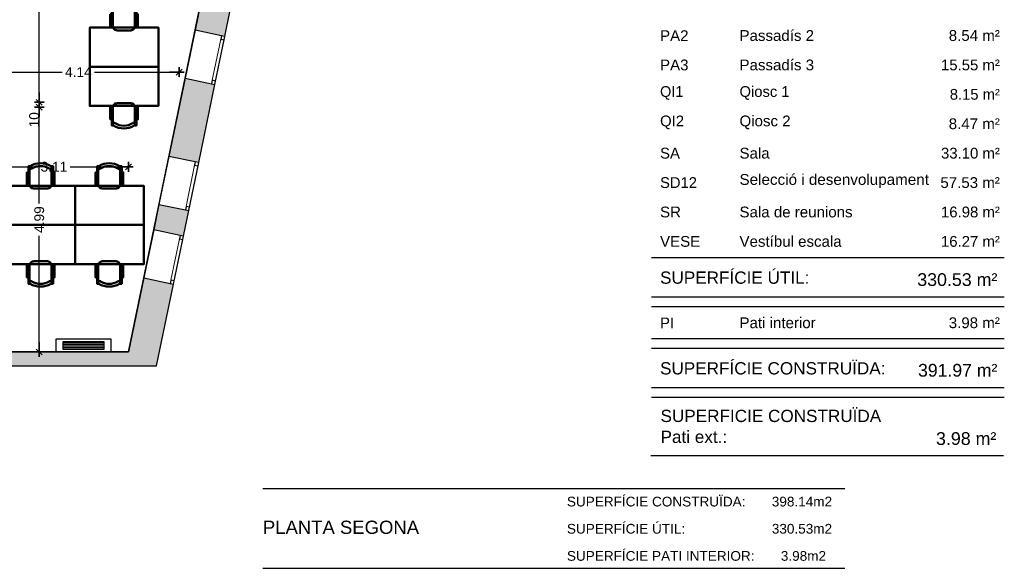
# Model space of a CAD drawing. Header units: metres. Extents: x -1 to 442, y -6 to 31.
# Tile 23 of 24: x 421 to 442, y 9 to 20. Entities that reach past the tile are written whole.
import ezdxf

# ---------------------------------------------------------------- set-up
doc = ezdxf.new("R2010")
doc.units = ezdxf.units.M
doc.header["$PDMODE"] = 65
doc.linetypes.add('CONTINUA', pattern=[0])
doc.linetypes.add('PUNKT', pattern=[6.35, 0, -6.35])
for name, color, linetype, lineweight in [('3D P2 MURS', 7, 'CONTINUA', 25), ('INS P2  CLIMATITZACIO', 7, 'CONTINUA', 25), ('P2 COTES', 7, 'CONTINUA', 25), ('P2 LOCAL', 7, 'CONTINUA', 25), ('P2 MOBLES 2D', 7, 'CONTINUA', 25), ('P2 RESUM LOCALS', 7, 'CONTINUA', 25), ('P2 SUP.LLIURE', 7, 'CONTINUA', 25)]:
    doc.layers.add(name, color=color, linetype=linetype, lineweight=lineweight)
doc.styles.add('ARIAL', font='arial.ttf')
doc.dimstyles.new('DIMSTYLE_5', dxfattribs={"dimtxt": 0.2, "dimasz": 0.2, "dimexe": 0, "dimexo": 1e-06, "dimgap": 0.1, "dimtad": 0, "dimrnd": 0.005, "dimzin": 4, "dimdsep": 46, "dimtxsty": 'ARIAL', "dimblk1": 'ALL_ML_STRICH', "dimblk2": 'ALL_ML_STRICH', "dimsah": 1, "dimcen": 0, "dimse1": 1, "dimse2": 1, "dimclrd": 2, "dimclre": 2, "dimclrt": 2, "dimadec": 0, "dimazin": 0, "dimtfac": 1, "dimtdec": 0, "dimtix": 1, "dimtmove": 2, "dimatfit": 3, "dimfxl": 0, "dimtzin": 0, "dimlwd": 0, "dimlwe": 35, "dimarcsym": 0})
doc.dimstyles.new('DIMSTYLE_6', dxfattribs={"dimtxt": 0.2, "dimasz": 0.2, "dimexe": 0, "dimexo": 1e-06, "dimgap": 0.1, "dimtad": 2, "dimdec": 0, "dimlfac": 100, "dimrnd": 0.5, "dimzin": 4, "dimdsep": 46, "dimtxsty": 'ARIAL', "dimblk1": 'ALL_ML_STRICH', "dimblk2": 'ALL_ML_STRICH', "dimsah": 1, "dimcen": 0, "dimse1": 1, "dimse2": 1, "dimclrd": 2, "dimclre": 2, "dimclrt": 2, "dimadec": 0, "dimazin": 0, "dimtfac": 1, "dimtdec": 0, "dimtix": 1, "dimtmove": 2, "dimatfit": 3, "dimfxl": 0, "dimtvp": 1.2, "dimtzin": 0, "dimlwd": 0, "dimlwe": 35, "dimarcsym": 0})

# ---------------------------------------------------------------- blocks, each defined once
blk = doc.blocks.new('OBJETO_COMPLEJO_26')
at = {"layer": 'P2 MOBLES 2D', "color": 202, "linetype": 'CONTINUA', "lineweight": 50, "transparency": 33554687}
for p, q in [((421.701, 16.534), (421.701, 16.885)), ((422.149, 16.885), (422.149, 16.534)), ((421.675, 16.652), (421.701, 16.652)), ((422.179, 16.652), (422.149, 16.652)), ((422.073, 16.453), (421.781, 16.453))]:
    blk.add_line(p, q, dxfattribs=at)
for points in [[(421.675, 16.783), (421.646, 16.783), (421.646, 16.521), (421.675, 16.521), (421.675, 16.91), (421.713, 16.91)], [(421.71, 16.915), (421.705, 16.911), (421.701, 16.906), (421.698, 16.9), (421.696, 16.895), (421.696, 16.889), (421.696, 16.883), (421.698, 16.877), (421.701, 16.871), (421.705, 16.866), (421.71, 16.862), (421.715, 16.859), (421.721, 16.857), (421.727, 16.857), (421.733, 16.857), (421.739, 16.859), (421.745, 16.862)], [(422.1, 16.862), (422.105, 16.859), (422.111, 16.857), (422.117, 16.857), (422.124, 16.857), (422.129, 16.859), (422.135, 16.862), (422.139, 16.866), (422.143, 16.871), (422.146, 16.877), (422.148, 16.883), (422.149, 16.889), (422.148, 16.895), (422.146, 16.9), (422.143, 16.906), (422.139, 16.911), (422.135, 16.915)], [(422.179, 16.783), (422.209, 16.783), (422.209, 16.521), (422.179, 16.521), (422.179, 16.91), (422.137, 16.91)], [(421.7, 16.537), (421.701, 16.521), (421.706, 16.507), (421.713, 16.493), (421.723, 16.482), (421.734, 16.472), (421.748, 16.465), (421.762, 16.46), (421.778, 16.459)], [(422.07, 16.459), (422.086, 16.46), (422.101, 16.465), (422.114, 16.472), (422.126, 16.482), (422.135, 16.493), (422.142, 16.507), (422.147, 16.521), (422.149, 16.537)]]:
    blk.add_lwpolyline(points, dxfattribs=at)
blk.add_lwpolyline([(422.628, 15.712), (421.226, 15.712), (421.226, 16.512), (422.628, 16.512), (422.628, 15.712)], close=True, dxfattribs=at)
for centre, radius, start, end in [((421.922, 16.554), 0.417, 59.5738, 120.4458), ((421.922, 16.575), 0.34, 58.2581, 121.7649)]:
    blk.add_arc(centre, radius, start, end, dxfattribs=at)
blk = doc.blocks.new('OBJETO_COMPLEJO_27')
at = {"layer": 'P2 MOBLES 2D', "color": 202, "linetype": 'CONTINUA', "lineweight": 50, "transparency": 33554687}
for p, q in [((421.701, 14.891), (421.701, 14.54)), ((422.073, 14.972), (421.781, 14.972)), ((422.149, 14.54), (422.149, 14.891)), ((421.675, 14.773), (421.701, 14.773)), ((422.179, 14.773), (422.149, 14.773))]:
    blk.add_line(p, q, dxfattribs=at)
blk.add_lwpolyline([(422.628, 15.712), (421.226, 15.712), (421.226, 14.912), (422.628, 14.912), (422.628, 15.712)], close=True, dxfattribs=at)
for points in [[(421.675, 14.641), (421.646, 14.641), (421.646, 14.904), (421.675, 14.904), (421.675, 14.514), (421.713, 14.514)], [(421.7, 14.888), (421.701, 14.904), (421.706, 14.918), (421.713, 14.932), (421.723, 14.943), (421.734, 14.953), (421.748, 14.96), (421.762, 14.964), (421.778, 14.966)], [(422.07, 14.966), (422.086, 14.964), (422.101, 14.96), (422.114, 14.953), (422.126, 14.943), (422.135, 14.932), (422.142, 14.918), (422.147, 14.904), (422.149, 14.888)], [(422.179, 14.641), (422.209, 14.641), (422.209, 14.904), (422.179, 14.904), (422.179, 14.514), (422.137, 14.514)], [(421.71, 14.51), (421.705, 14.514), (421.701, 14.519), (421.698, 14.524), (421.696, 14.53), (421.696, 14.536), (421.696, 14.542), (421.698, 14.548), (421.701, 14.554), (421.705, 14.559), (421.71, 14.563), (421.715, 14.566), (421.721, 14.567), (421.727, 14.568), (421.733, 14.568), (421.739, 14.566), (421.745, 14.563)], [(422.1, 14.563), (422.105, 14.566), (422.111, 14.568), (422.117, 14.568), (422.124, 14.567), (422.129, 14.566), (422.135, 14.563), (422.139, 14.559), (422.143, 14.554), (422.146, 14.548), (422.148, 14.542), (422.149, 14.536), (422.148, 14.53), (422.146, 14.524), (422.143, 14.519), (422.139, 14.514), (422.135, 14.51)]]:
    blk.add_lwpolyline(points, dxfattribs=at)
for centre, radius, start, end in [((421.922, 14.871), 0.417, 239.5542, 300.4262), ((421.922, 14.849), 0.34, 238.2351, 301.7419)]:
    blk.add_arc(centre, radius, start, end, dxfattribs=at)
blk = doc.blocks.new('OBJETO_COMPLEJO_28')
at = {"layer": 'P2 MOBLES 2D', "color": 202, "linetype": 'CONTINUA', "lineweight": 50, "transparency": 33554687}
for p, q in [((423.102, 16.534), (423.102, 16.885)), ((423.55, 16.885), (423.55, 16.534)), ((423.076, 16.652), (423.102, 16.652)), ((423.58, 16.652), (423.55, 16.652)), ((423.474, 16.453), (423.182, 16.453))]:
    blk.add_line(p, q, dxfattribs=at)
for points in [[(423.076, 16.783), (423.047, 16.783), (423.047, 16.521), (423.076, 16.521), (423.076, 16.91), (423.114, 16.91)], [(423.111, 16.915), (423.106, 16.911), (423.102, 16.906), (423.099, 16.9), (423.097, 16.895), (423.097, 16.889), (423.097, 16.883), (423.099, 16.877), (423.102, 16.871), (423.106, 16.866), (423.111, 16.862), (423.116, 16.859), (423.122, 16.857), (423.128, 16.857), (423.134, 16.857), (423.14, 16.859), (423.146, 16.862)], [(423.501, 16.862), (423.507, 16.859), (423.513, 16.857), (423.519, 16.857), (423.525, 16.857), (423.53, 16.859), (423.536, 16.862), (423.541, 16.866), (423.545, 16.871), (423.548, 16.877), (423.549, 16.883), (423.55, 16.889), (423.549, 16.895), (423.547, 16.9), (423.545, 16.906), (423.541, 16.911), (423.536, 16.915)], [(423.58, 16.783), (423.61, 16.783), (423.61, 16.521), (423.58, 16.521), (423.58, 16.91), (423.538, 16.91)], [(423.101, 16.537), (423.103, 16.521), (423.107, 16.507), (423.114, 16.493), (423.124, 16.482), (423.136, 16.472), (423.149, 16.465), (423.164, 16.46), (423.179, 16.459)], [(423.471, 16.459), (423.487, 16.46), (423.502, 16.465), (423.515, 16.472), (423.527, 16.482), (423.536, 16.493), (423.544, 16.507), (423.548, 16.521), (423.55, 16.537)]]:
    blk.add_lwpolyline(points, dxfattribs=at)
blk.add_lwpolyline([(424.029, 15.712), (422.628, 15.712), (422.628, 16.512), (424.029, 16.512), (424.029, 15.712)], close=True, dxfattribs=at)
for centre, radius, start, end in [((423.323, 16.554), 0.417, 59.5738, 120.4458), ((423.323, 16.575), 0.34, 58.2581, 121.7649)]:
    blk.add_arc(centre, radius, start, end, dxfattribs=at)
blk = doc.blocks.new('OBJETO_COMPLEJO_29')
at = {"layer": 'P2 MOBLES 2D', "color": 202, "linetype": 'CONTINUA', "lineweight": 50, "transparency": 33554687}
for p, q in [((423.102, 14.891), (423.102, 14.54)), ((423.474, 14.972), (423.182, 14.972)), ((423.55, 14.54), (423.55, 14.891)), ((423.076, 14.773), (423.102, 14.773)), ((423.58, 14.773), (423.55, 14.773))]:
    blk.add_line(p, q, dxfattribs=at)
blk.add_lwpolyline([(424.029, 15.712), (422.628, 15.712), (422.628, 14.912), (424.029, 14.912), (424.029, 15.712)], close=True, dxfattribs=at)
for points in [[(423.076, 14.641), (423.047, 14.641), (423.047, 14.904), (423.076, 14.904), (423.076, 14.514), (423.114, 14.514)], [(423.101, 14.888), (423.103, 14.904), (423.107, 14.918), (423.114, 14.932), (423.124, 14.943), (423.136, 14.953), (423.149, 14.96), (423.164, 14.964), (423.179, 14.966)], [(423.471, 14.966), (423.487, 14.964), (423.502, 14.96), (423.515, 14.953), (423.527, 14.943), (423.536, 14.932), (423.544, 14.918), (423.548, 14.904), (423.55, 14.888)], [(423.58, 14.641), (423.61, 14.641), (423.61, 14.904), (423.58, 14.904), (423.58, 14.514), (423.538, 14.514)], [(423.111, 14.51), (423.106, 14.514), (423.102, 14.519), (423.099, 14.524), (423.097, 14.53), (423.097, 14.536), (423.097, 14.542), (423.099, 14.548), (423.102, 14.554), (423.106, 14.559), (423.111, 14.563), (423.116, 14.566), (423.122, 14.567), (423.128, 14.568), (423.134, 14.568), (423.14, 14.566), (423.146, 14.563)], [(423.501, 14.563), (423.507, 14.566), (423.513, 14.568), (423.519, 14.568), (423.525, 14.567), (423.53, 14.566), (423.536, 14.563), (423.541, 14.559), (423.545, 14.554), (423.548, 14.548), (423.549, 14.542), (423.55, 14.536), (423.549, 14.53), (423.547, 14.524), (423.545, 14.519), (423.541, 14.514), (423.536, 14.51)]]:
    blk.add_lwpolyline(points, dxfattribs=at)
for centre, radius, start, end in [((423.323, 14.871), 0.417, 239.5542, 300.4262), ((423.323, 14.849), 0.34, 238.2351, 301.7419)]:
    blk.add_arc(centre, radius, start, end, dxfattribs=at)
blk = doc.blocks.new('OBJETO_COMPLEJO_34')
at = {"layer": 'P2 MOBLES 2D', "color": 202, "linetype": 'CONTINUA', "lineweight": 50, "transparency": 33554687}
for p, q in [((423.401, 19.761), (423.401, 20.112)), ((423.85, 20.112), (423.85, 19.761)), ((423.376, 19.879), (423.401, 19.879)), ((423.879, 19.879), (423.85, 19.879)), ((423.774, 19.68), (423.482, 19.68))]:
    blk.add_line(p, q, dxfattribs=at)
for points in [[(423.376, 20.011), (423.346, 20.011), (423.346, 19.748), (423.376, 19.748), (423.376, 20.138), (423.414, 20.138)], [(423.41, 20.142), (423.405, 20.138), (423.401, 20.133), (423.399, 20.128), (423.397, 20.122), (423.396, 20.116), (423.397, 20.11), (423.398, 20.104), (423.401, 20.098), (423.405, 20.093), (423.41, 20.089), (423.416, 20.086), (423.421, 20.085), (423.427, 20.084), (423.433, 20.084), (423.439, 20.086), (423.445, 20.089)], [(423.8, 20.089), (423.806, 20.086), (423.812, 20.084), (423.818, 20.084), (423.824, 20.085), (423.83, 20.086), (423.835, 20.089), (423.84, 20.093), (423.844, 20.098), (423.847, 20.104), (423.849, 20.11), (423.849, 20.116), (423.849, 20.122), (423.847, 20.128), (423.844, 20.133), (423.84, 20.138), (423.835, 20.142)], [(423.879, 20.011), (423.909, 20.011), (423.909, 19.748), (423.879, 19.748), (423.879, 20.138), (423.837, 20.138)], [(423.4, 19.764), (423.402, 19.748), (423.407, 19.734), (423.414, 19.72), (423.423, 19.709), (423.435, 19.699), (423.448, 19.692), (423.463, 19.688), (423.479, 19.686)], [(423.771, 19.686), (423.787, 19.688), (423.801, 19.692), (423.815, 19.699), (423.826, 19.709), (423.836, 19.72), (423.843, 19.734), (423.848, 19.748), (423.849, 19.764)]]:
    blk.add_lwpolyline(points, dxfattribs=at)
blk.add_lwpolyline([(424.328, 18.94), (422.927, 18.94), (422.927, 19.74), (424.328, 19.74), (424.328, 18.94)], close=True, dxfattribs=at)
for centre, radius, start, end in [((423.623, 19.781), 0.417, 59.5738, 120.4458), ((423.623, 19.803), 0.34, 58.2581, 121.7649)]:
    blk.add_arc(centre, radius, start, end, dxfattribs=at)
blk = doc.blocks.new('OBJETO_COMPLEJO_35')
at = {"layer": 'P2 MOBLES 2D', "color": 202, "linetype": 'CONTINUA', "lineweight": 50, "transparency": 33554687}
for p, q in [((423.401, 18.118), (423.401, 17.767)), ((423.774, 18.199), (423.482, 18.199)), ((423.85, 17.767), (423.85, 18.118)), ((423.376, 18), (423.401, 18)), ((423.879, 18), (423.85, 18))]:
    blk.add_line(p, q, dxfattribs=at)
blk.add_lwpolyline([(424.328, 18.94), (422.927, 18.94), (422.927, 18.14), (424.328, 18.14), (424.328, 18.94)], close=True, dxfattribs=at)
for points in [[(423.376, 17.869), (423.346, 17.869), (423.346, 18.131), (423.376, 18.131), (423.376, 17.742), (423.414, 17.742)], [(423.4, 18.115), (423.402, 18.131), (423.407, 18.145), (423.414, 18.159), (423.423, 18.17), (423.435, 18.18), (423.448, 18.187), (423.463, 18.192), (423.479, 18.193)], [(423.771, 18.193), (423.787, 18.192), (423.801, 18.187), (423.815, 18.18), (423.826, 18.17), (423.836, 18.159), (423.843, 18.145), (423.848, 18.131), (423.849, 18.115)], [(423.879, 17.869), (423.909, 17.869), (423.909, 18.131), (423.879, 18.131), (423.879, 17.742), (423.837, 17.742)], [(423.41, 17.737), (423.405, 17.741), (423.401, 17.746), (423.399, 17.751), (423.397, 17.757), (423.396, 17.763), (423.397, 17.769), (423.398, 17.775), (423.401, 17.781), (423.405, 17.786), (423.41, 17.79), (423.416, 17.793), (423.421, 17.795), (423.427, 17.795), (423.433, 17.795), (423.439, 17.793), (423.445, 17.79)], [(423.8, 17.79), (423.806, 17.793), (423.812, 17.795), (423.818, 17.795), (423.824, 17.795), (423.83, 17.793), (423.835, 17.79), (423.84, 17.786), (423.844, 17.781), (423.847, 17.775), (423.849, 17.769), (423.849, 17.763), (423.849, 17.757), (423.847, 17.751), (423.844, 17.746), (423.84, 17.741), (423.835, 17.737)]]:
    blk.add_lwpolyline(points, dxfattribs=at)
for centre, radius, start, end in [((423.623, 18.098), 0.417, 239.5542, 300.4262), ((423.623, 18.077), 0.34, 238.2351, 301.7419)]:
    blk.add_arc(centre, radius, start, end, dxfattribs=at)
blk = doc.blocks.new('ALL_ML_STRICH')
at = {"color": 0, "linetype": 'ByBlock', "lineweight": -2}
for p, q in [((-1, 0), (0.5, 0)), ((-0.3, -0.3), (0.3, 0.3)), ((0, -0.5), (0, 0.5))]:
    blk.add_line(p, q, dxfattribs=at)
blk = doc.blocks.new('*D58')
at = {"layer": 'DEFPOINTS', "color": 2, "linetype": 'CONTINUA', "lineweight": 35, "transparency": 33554687}
for p in [(424.14, 18.115), (421.897, 13.121), (423.197, 13.121)]:
    blk.add_point(p, dxfattribs=at)
at = {"layer": 'P2 COTES', "color": 2, "linetype": 'CONTINUA', "lineweight": -2, "transparency": 33554687}
for p, q in [((421.897, 16.152), (421.897, 18.115)), ((421.897, 13.121), (421.897, 15.492))]:
    blk.add_line(p, q, dxfattribs=at)
at = {"layer": 'P2 COTES', "color": 2, "linetype": 'CONTINUA', "lineweight": 35, "transparency": 33554687, "xscale": 0.2, "yscale": 0.2, "zscale": 0.2}
for p, rotation in [((421.897, 18.115), 90), ((421.897, 13.121), 270)]:
    blk.add_blockref('ALL_ML_STRICH', p, dxfattribs=dict(at, rotation=rotation))
at = {"layer": 'P2 COTES', "color": 2, "linetype": 'CONTINUA', "lineweight": 35, "transparency": 33554687, "insert": (421.897, 15.822), "char_height": 0.2, "width": 0.8, "attachment_point": 5, "rotation": 90, "style": 'ARIAL'}
blk.add_mtext('\\A1;{\\A1;{4.99\\H0.132000;\\S^ ;}}', dxfattribs=at)
blk = doc.blocks.new('*D59')
at = {"layer": 'DEFPOINTS', "color": 2, "linetype": 'CONTINUA', "lineweight": 35, "transparency": 33554687}
for p in [(421.897, 18.115), (424.128, 18.215), (424.14, 18.115)]:
    blk.add_point(p, dxfattribs=at)
at = {"layer": 'P2 COTES', "color": 2, "linetype": 'CONTINUA', "lineweight": -2, "transparency": 33554687}
blk.add_line((421.897, 18.115), (421.897, 18.215), dxfattribs=at)
at = {"layer": 'P2 COTES', "color": 2, "linetype": 'CONTINUA', "lineweight": 35, "transparency": 33554687, "xscale": 0.2, "yscale": 0.2, "zscale": 0.2}
for p, rotation in [((421.897, 18.115), 270), ((421.897, 18.215), 90)]:
    blk.add_blockref('ALL_ML_STRICH', p, dxfattribs=dict(at, rotation=rotation))
at = {"layer": 'P2 COTES', "color": 2, "linetype": 'CONTINUA', "lineweight": 35, "transparency": 33554687, "insert": (421.793, 17.858), "char_height": 0.2, "width": 0.4, "attachment_point": 5, "rotation": 90, "style": 'ARIAL'}
blk.add_mtext('\\A1;{10}', dxfattribs=at)
blk = doc.blocks.new('*D60')
at = {"layer": 'DEFPOINTS', "color": 2, "linetype": 'CONTINUA', "lineweight": 35, "transparency": 33554687}
for p in [(424.775, 24.205), (421.897, 18.215), (424.128, 18.215)]:
    blk.add_point(p, dxfattribs=at)
at = {"layer": 'P2 COTES', "color": 2, "linetype": 'CONTINUA', "lineweight": -2, "transparency": 33554687}
for p, q in [((421.897, 21.554), (421.897, 24.205)), ((421.897, 18.215), (421.897, 20.894))]:
    blk.add_line(p, q, dxfattribs=at)
at = {"layer": 'P2 COTES', "color": 2, "linetype": 'CONTINUA', "lineweight": 35, "transparency": 33554687, "xscale": 0.2, "yscale": 0.2, "zscale": 0.2}
for p, rotation in [((421.897, 24.205), 90), ((421.897, 18.215), 270)]:
    blk.add_blockref('ALL_ML_STRICH', p, dxfattribs=dict(at, rotation=rotation))
at = {"layer": 'P2 COTES', "color": 2, "linetype": 'CONTINUA', "lineweight": 35, "transparency": 33554687, "insert": (421.897, 21.224), "char_height": 0.2, "width": 0.8, "attachment_point": 5, "rotation": 90, "style": 'ARIAL'}
blk.add_mtext('\\A1;{\\A1;{5.99\\H0.132000;\\S^ ;}}', dxfattribs=at)
blk = doc.blocks.new('*D76')
at = {"layer": 'DEFPOINTS', "color": 2, "linetype": 'CONTINUA', "lineweight": 35, "transparency": 33554687}
for p in [(420.61, 18.84), (420.61, 18.831), (424.751, 18.115)]:
    blk.add_point(p, dxfattribs=at)
at = {"layer": 'P2 COTES', "color": 2, "linetype": 'CONTINUA', "lineweight": -2, "transparency": 33554687}
for p, q in [((420.61, 18.831), (422.365, 18.831)), ((423.025, 18.831), (424.751, 18.831))]:
    blk.add_line(p, q, dxfattribs=at)
at = {"layer": 'P2 COTES', "color": 2, "linetype": 'CONTINUA', "lineweight": 35, "transparency": 33554687, "xscale": 0.2, "yscale": 0.2, "zscale": 0.2, "rotation": 180}
blk.add_blockref('ALL_ML_STRICH', (420.61, 18.831), dxfattribs=at)
at = {"layer": 'P2 COTES', "color": 2, "linetype": 'CONTINUA', "lineweight": 35, "transparency": 33554687, "xscale": 0.2, "yscale": 0.2, "zscale": 0.2}
blk.add_blockref('ALL_ML_STRICH', (424.751, 18.831), dxfattribs=at)
at = {"layer": 'P2 COTES', "color": 2, "linetype": 'CONTINUA', "lineweight": 35, "transparency": 33554687, "insert": (422.695, 18.831), "char_height": 0.2, "width": 0.8, "attachment_point": 5, "style": 'ARIAL'}
blk.add_mtext('\\A1;{\\A1;{4.14\\H0.132000;\\S^ ;}}', dxfattribs=at)
blk = doc.blocks.new('*D92')
at = {"layer": 'DEFPOINTS', "color": 2, "linetype": 'CONTINUA', "lineweight": 35, "transparency": 33554687}
for p in [(420.61, 18.115), (420.61, 16.899), (423.716, 13.121)]:
    blk.add_point(p, dxfattribs=at)
at = {"layer": 'P2 COTES', "color": 2, "linetype": 'CONTINUA', "lineweight": -2, "transparency": 33554687}
for p, q in [((420.61, 16.899), (421.866, 16.899)), ((422.526, 16.899), (423.716, 16.899))]:
    blk.add_line(p, q, dxfattribs=at)
at = {"layer": 'P2 COTES', "color": 2, "linetype": 'CONTINUA', "lineweight": 35, "transparency": 33554687, "xscale": 0.2, "yscale": 0.2, "zscale": 0.2, "rotation": 180}
blk.add_blockref('ALL_ML_STRICH', (420.61, 16.899), dxfattribs=at)
at = {"layer": 'P2 COTES', "color": 2, "linetype": 'CONTINUA', "lineweight": 35, "transparency": 33554687, "xscale": 0.2, "yscale": 0.2, "zscale": 0.2}
blk.add_blockref('ALL_ML_STRICH', (423.716, 16.899), dxfattribs=at)
at = {"layer": 'P2 COTES', "color": 2, "linetype": 'CONTINUA', "lineweight": 35, "transparency": 33554687, "insert": (422.196, 16.899), "char_height": 0.2, "width": 0.8, "attachment_point": 5, "style": 'ARIAL'}
blk.add_mtext('\\A1;{\\A1;{3.11\\H0.132000;\\S^ ;}}', dxfattribs=at)

msp = doc.modelspace()

# ---------------------------------------------------------------- hatches: boundary and pattern name
at = {"layer": '3D P2 MURS', "linetype": 'CONTINUA', "lineweight": 18, "true_color": 0xa0a0a0, "transparency": 33554687}
for points in [[(425.076, 19.685), (425.683, 19.559), (425.793, 20.091), (425.186, 20.216)], [(425.48, 18.58), (424.873, 18.706), (424.543, 17.112), (425.15, 16.986)], [(424.232, 15.612), (424.839, 15.486), (424.947, 16.007), (424.34, 16.133)], [(424.291, 12.841), (424.636, 14.507), (424.029, 14.632), (423.657, 12.841)], [(398.242, 12.841), (423.657, 12.841), (423.716, 13.121), (398.297, 13.121)]]:
    msp.add_hatch(color=253, dxfattribs=at).paths.add_polyline_path(points)

# ---------------------------------------------------------------- linework, layer by layer
at = {"layer": '3D P2 MURS', "color": 7, "linetype": 'CONTINUA', "lineweight": 25, "transparency": 33554687}
for p, q in [((425.186, 20.216), (425.076, 19.685)), ((425.683, 19.559), (425.793, 20.091)), ((425.076, 19.685), (424.873, 18.706)), ((425.614, 19.573), (425.076, 19.685)), ((425.48, 18.58), (425.683, 19.559)), ((425.683, 19.559), (425.614, 19.573)), ((424.873, 18.706), (424.543, 17.112)), ((424.873, 18.706), (425.412, 18.594)), ((425.15, 16.986), (425.48, 18.58)), ((425.412, 18.594), (425.48, 18.58)), ((424.543, 17.112), (424.34, 16.133)), ((425.081, 17), (424.543, 17.112)), ((424.947, 16.007), (425.15, 16.986)), ((425.15, 16.986), (425.081, 17)), ((424.34, 16.133), (424.232, 15.612)), ((424.34, 16.133), (424.878, 16.021)), ((424.839, 15.486), (424.947, 16.007)), ((424.878, 16.021), (424.947, 16.007)), ((424.232, 15.612), (424.029, 14.632)), ((424.77, 15.5), (424.232, 15.612)), ((424.636, 14.507), (424.839, 15.486)), ((424.839, 15.486), (424.77, 15.5)), ((424.029, 14.632), (423.716, 13.121)), ((424.029, 14.632), (424.567, 14.521)), ((424.291, 12.841), (424.636, 14.507)), ((424.567, 14.521), (424.636, 14.507)), ((423.716, 13.121), (398.297, 13.121)), ((398.242, 12.841), (423.657, 12.841)), ((423.657, 12.841), (424.291, 12.841))]:
    msp.add_line(p, q, dxfattribs=at)
at = {"layer": '3D P2 MURS', "color": 7, "linetype": 'PUNKT', "lineweight": 25, "transparency": 33554687}
for p, q in [((425.614, 19.573), (425.412, 18.594)), ((425.48, 18.58), (425.683, 19.559)), ((425.683, 19.559), (425.614, 19.573)), ((425.412, 18.594), (425.48, 18.58)), ((425.081, 17), (424.878, 16.021)), ((424.947, 16.007), (425.15, 16.986)), ((425.15, 16.986), (425.081, 17)), ((424.878, 16.021), (424.947, 16.007)), ((424.77, 15.5), (424.567, 14.521)), ((424.636, 14.507), (424.839, 15.486)), ((424.839, 15.486), (424.77, 15.5)), ((424.567, 14.521), (424.636, 14.507))]:
    msp.add_line(p, q, dxfattribs=at)
at = {"layer": '3D P2 MURS', "color": 40, "linetype": 'CONTINUA', "lineweight": 18, "transparency": 33554687}
for points in [[(425.494, 18.648), (425.669, 19.49), (425.6, 19.505), (425.426, 18.663), (425.494, 18.648)], [(424.961, 16.075), (425.136, 16.917), (425.067, 16.932), (424.892, 16.09), (424.961, 16.075)], [(424.65, 14.575), (424.825, 15.417), (424.756, 15.431), (424.582, 14.589), (424.65, 14.575)]]:
    msp.add_lwpolyline(points, close=True, dxfattribs=at)
at = {"layer": '3D P2 MURS', "color": 7, "linetype": 'CONTINUA', "lineweight": 25, "transparency": 33554687}
for points in [[(425.669, 19.49), (425.683, 19.559), (425.614, 19.573), (425.6, 19.505), (425.669, 19.49)], [(425.48, 18.58), (425.494, 18.648), (425.426, 18.663), (425.412, 18.594), (425.48, 18.58)], [(425.136, 16.917), (425.15, 16.986), (425.081, 17), (425.067, 16.932), (425.136, 16.917)], [(424.947, 16.007), (424.961, 16.075), (424.892, 16.09), (424.878, 16.021), (424.947, 16.007)], [(424.825, 15.417), (424.839, 15.486), (424.77, 15.5), (424.756, 15.431), (424.825, 15.417)], [(424.636, 14.507), (424.65, 14.575), (424.582, 14.589), (424.567, 14.521), (424.636, 14.507)]]:
    msp.add_lwpolyline(points, close=True, dxfattribs=at)
at = {"layer": 'INS P2  CLIMATITZACIO', "transparency": 33554687}
for p, q in [((423.215, 13.305), (422.385, 13.305)), ((423.215, 13.272), (422.385, 13.272)), ((423.215, 13.239), (422.385, 13.239)), ((423.215, 13.206), (422.385, 13.206))]:
    msp.add_line(p, q, dxfattribs=at)
for points in [[(423.365, 13.38), (422.235, 13.38), (422.235, 13.13), (423.365, 13.13), (423.365, 13.38)], [(423.215, 13.173), (422.385, 13.173), (422.385, 13.337), (423.215, 13.337), (423.215, 13.173)]]:
    msp.add_lwpolyline(points, close=True, dxfattribs=at)
at = {"layer": 'P2 LOCAL', "color": 7, "linetype": 'CONTINUA', "lineweight": 25, "transparency": 33554687}
for p, q in [((423.716, 13.121), (426.013, 24.205)), ((418.497, 13.121), (423.716, 13.121))]:
    msp.add_line(p, q, dxfattribs=at)
at = {"layer": 'P2 LOCAL', "color": 180, "transparency": 33554687}
for p, q in [((426.46, 10.337), (438.33, 10.337)), ((426.46, 8.708), (438.33, 8.708))]:
    msp.add_line(p, q, dxfattribs=at)
at = {"layer": 'P2 RESUM LOCALS', "color": 7, "linetype": 'CONTINUA', "lineweight": 25, "transparency": 33554687}
for p, q in [((434.385, 15.048), (441.585, 15.048)), ((434.385, 14.248), (441.585, 14.248)), ((434.385, 14.048), (441.585, 14.048)), ((434.385, 13.398), (441.585, 13.398)), ((434.385, 13.198), (441.585, 13.198)), ((434.385, 12.398), (441.585, 12.398)), ((434.385, 12.198), (441.585, 12.198)), ((434.372, 11.007), (441.572, 11.007))]:
    msp.add_line(p, q, dxfattribs=at)
at = {"layer": 'P2 SUP.LLIURE', "color": 7, "linetype": 'CONTINUA', "lineweight": 25, "transparency": 33554687}
for p, q in [((423.716, 13.121), (426.013, 24.205)), ((422.927, 18.14), (422.927, 19.74)), ((422.927, 19.74), (424.328, 19.74)), ((424.328, 19.74), (424.328, 18.14)), ((424.328, 18.14), (422.927, 18.14)), ((421.226, 16.512), (424.029, 16.512)), ((424.029, 16.512), (424.029, 14.912)), ((424.029, 14.912), (421.226, 14.912)), ((418.497, 13.121), (423.716, 13.121))]:
    msp.add_line(p, q, dxfattribs=at)

# ---------------------------------------------------------------- block references
at = {"layer": 'P2 MOBLES 2D', "color": 202, "linetype": 'CONTINUA', "lineweight": 50, "transparency": 33554687}
for name in ['OBJETO_COMPLEJO_34', 'OBJETO_COMPLEJO_35', 'OBJETO_COMPLEJO_26', 'OBJETO_COMPLEJO_28', 'OBJETO_COMPLEJO_27', 'OBJETO_COMPLEJO_29']:
    msp.add_blockref(name, (0, 0), dxfattribs=at)

# ---------------------------------------------------------------- texts
at = {"layer": 'P2 LOCAL', "transparency": 33554687, "char_height": 0.198, "attachment_point": 7, "style": 'ARIAL'}
for s, insert, width in [('\\W1.00;SUPERFÍCIE CONSTRUÏDA:       398.14m2', (432.662, 9.967), 5.51742), ('\\W1.00;SUPERFÍCIE ÚTIL:                       330.53m2', (432.662, 9.413), 5.49753), ('\\W1.00;SUPERFÍCIE PATI INTERIOR:       3.98m2', (432.662, 8.859), 5.38553)]:
    msp.add_mtext(s, dxfattribs=dict(at, insert=insert, width=width))
at = {"layer": 'P2 LOCAL', "color": 180, "transparency": 33554687, "insert": (426.46, 9.406), "char_height": 0.27, "width": 3.32552, "attachment_point": 7, "style": 'ARIAL'}
msp.add_mtext('\\W1.00;PLANTA SEGONA', dxfattribs=at)
at = {"layer": 'P2 RESUM LOCALS', "color": 7, "linetype": 'CONTINUA', "lineweight": 25, "transparency": 33554687, "style": 'ARIAL'}
for s, insert, char_height, width, attachment_point in [('\\W1.00;PA2', (434.562, 19.464), 0.22, 0.69277, 7), ('\\W1.00;Passadís 2', (436.183, 19.464), 0.22, 1.63544, 7), ('\\W1.00;    8.54 m²', (441.494, 19.464), 0.22, 1.49198, 9), ('\\W1.00;PA3', (434.562, 18.864), 0.22, 0.69277, 7), ('\\W1.00;Passadís 3', (436.183, 18.864), 0.22, 1.63544, 7), ('\\W0.99;   15.55 m²', (441.494, 18.864), 0.22, 1.57895, 9), ('\\W0.96;QI1', (434.562, 18.264), 0.22, 0.60063, 7), ('\\W0.98;Qiosc 1', (436.183, 18.264), 0.22, 1.15324, 7), ('\\W0.98;    8.15 m²', (441.494, 18.264), 0.22, 1.49067, 9), ('\\W0.99;QI2', (434.562, 17.664), 0.22, 0.60419, 7), ('\\W1.00;Qiosc 2', (436.183, 17.664), 0.22, 1.15498, 7), ('\\W1.00;    8.47 m²', (441.494, 17.664), 0.22, 1.49198, 9), ('\\W0.99;SA', (434.562, 17.064), 0.22, 0.51997, 7), ('\\W1.00;Sala', (436.183, 17.064), 0.22, 0.72989, 7), ('\\W0.99;   33.10 m²', (441.494, 17.064), 0.22, 1.57895, 9), ('\\W1.01;Selecció i desenvolupament', (436.183, 16.464), 0.22, 3.96056, 7), ('\\W0.98;SD12', (434.562, 16.464), 0.22, 0.88154, 7), ('\\W1.00;   57.53 m²', (441.494, 16.464), 0.22, 1.58018, 9), ('\\W1.00;SR', (434.562, 15.864), 0.22, 0.53868, 7), ('\\W1.00;Sala de reunions', (436.183, 15.864), 0.22, 2.43152, 7), ('\\W0.99;   16.98 m²', (441.494, 15.864), 0.22, 1.57895, 9), ('\\W1.00;VESE', (434.562, 15.264), 0.22, 0.93107, 7), ('\\W1.00;Vestíbul escala', (436.183, 15.264), 0.22, 2.20399, 7), ('\\W0.99;   16.27 m²', (441.494, 15.264), 0.22, 1.57895, 9), ('\\W1.00;SUPERFÍCIE ÚTIL:      ', (434.562, 14.763), 0.25, 3.74974, 1), ('\\W1.00;  330.53 m²', (441.444, 14.464), 0.26, 1.97171, 9), ('\\W1.00;   3.98 m²', (441.494, 13.604), 0.22, 1.40771, 9), ('\\W0.99;PI', (434.562, 13.604), 0.22, 0.39816, 7), ('\\W1.00;Pati interior', (436.183, 13.604), 0.22, 1.6723, 7), ('\\W1.00;SUPERFÍCIE CONSTRUÏDA:  ', (434.562, 12.913), 0.25, 4.92509, 1), ('\\W0.99;  391.97 m²', (441.444, 12.614), 0.26, 1.97032, 9), ('\\W1.00;  3.98 m²', (441.423, 11.221), 0.26, 1.56408, 9)]:
    msp.add_mtext(s, dxfattribs=dict(at, insert=insert, char_height=char_height, width=width, attachment_point=attachment_point))
at = {"layer": 'P2 RESUM LOCALS', "color": 7, "linetype": 'CONTINUA', "lineweight": 25, "transparency": 33554687, "insert": (434.572, 11.942), "char_height": 0.25, "width": 4.73349, "attachment_point": 1, "line_spacing_factor": 1.024096, "style": 'ARIAL'}
msp.add_mtext('\\A1;{\\fArial|i0|b0;\\H0.250000;\\W1.000000;\\C7;SUPERFICIE CONSTRUÏDA }\\P{\\fArial|i0|b0;\\H0.250000;\\W1.000000;\\C7;Pati ext.: }\\P', dxfattribs=at)

# ---------------------------------------------------------------- dimensions: what is measured, and where the dimension line sits
at = {"layer": 'P2 COTES', "color": 2, "linetype": 'CONTINUA', "lineweight": 35, "transparency": 33554687}
for base, p1, p2, dimstyle, picture, middle in [((421.897, 24.205), (424.128, 18.215), (424.775, 24.205), 'DIMSTYLE_5', '*D60', (421.897, 21.224)), ((421.897, 18.215), (424.14, 18.115), (424.128, 18.215), 'DIMSTYLE_6', '*D59', (421.793, 17.858)), ((421.897, 18.115), (423.197, 13.121), (424.14, 18.115), 'DIMSTYLE_5', '*D58', (421.897, 15.822))]:
    dim = msp.add_linear_dim(base=base, p1=p1, p2=p2, angle=90, dimstyle=dimstyle, override={"dimpost": '<>', "dimclrd": 2, "dimclre": 2, "dimclrt": 2, "dimlwd": 0, "dimlwe": 35}, dxfattribs=at)
    dim.commit()
    dim.dimension.update_dxf_attribs({"geometry": picture, "text_midpoint": middle, "dimtype": 160})
for base, p1, p2, picture, middle in [((424.751, 18.831), (420.61, 18.84), (424.751, 18.115), '*D76', (422.695, 18.831)), ((423.716, 16.899), (420.61, 18.115), (423.716, 13.121), '*D92', (422.196, 16.899))]:
    dim = msp.add_linear_dim(base=base, p1=p1, p2=p2, dimstyle='DIMSTYLE_5', override={"dimpost": '<>', "dimclrd": 2, "dimclre": 2, "dimclrt": 2, "dimlwd": 0, "dimlwe": 35}, dxfattribs=at)
    dim.commit()
    dim.dimension.update_dxf_attribs({"geometry": picture, "text_midpoint": middle, "dimtype": 160})

doc.saveas('drawing.dxf')
